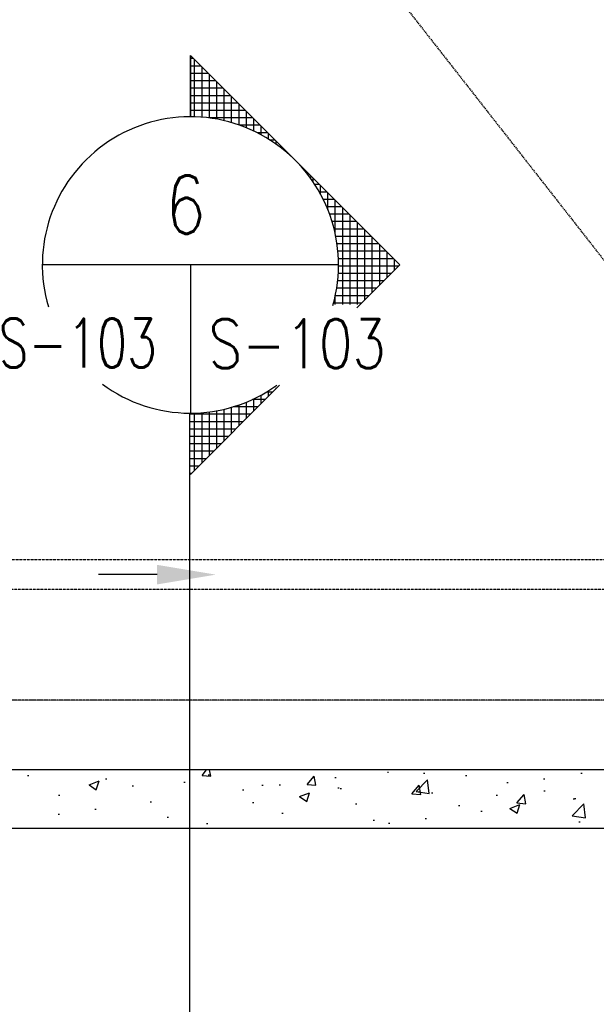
# Model space of a CAD drawing. Header units: millimetres. Extents: x -8001 to 69136, y -28511 to 36513.
# Tile 21 of 41: x 2986 to 5940, y 23468 to 28510. Entities that reach past the tile are written whole.
import ezdxf
from ezdxf.enums import TextEntityAlignment as Align

# ---------------------------------------------------------------- set-up
doc = ezdxf.new("R2010")
doc.units = ezdxf.units.MM
doc.linetypes.add('HIDDEN', pattern=[0.375, 0.25, -0.125])
doc.linetypes.add('PHANTOM2', pattern=[1.25, 0.625, -0.125, 0.125, -0.125, 0.125, -0.125])
for name, color, linetype in [('S-ANNO-DIMS', 2, 'Continuous'), ('S-ANNO-SYMB', 4, 'Continuous'), ('S-ANNO-SYMB_5', 1, 'Continuous'), ('S-FNDN-FTNG', 2, 'HIDDEN'), ('S-FNDN-WALL-CONC', 4, 'Continuous'), ('S-FNDN-WALL-PATT', 1, 'Continuous')]:
    doc.layers.add(name, color=color, linetype=linetype)
doc.layers.add('S-PIPE-TRSH', color=3, linetype='Continuous', lineweight=25)
doc.styles.add('ROMANS', font='ROMANS.shx', dxfattribs={"width": 0.8})
doc.styles.add('Text', font='romans.shx', dxfattribs={"width": 0.8, "height": 3})
doc.dimstyles.new('NFL_1', dxfattribs={"dimscale": 0, "dimtxt": 3, "dimasz": 3.3, "dimexe": 3, "dimexo": 3, "dimgap": 1.5, "dimtad": 1, "dimdec": 0, "dimzin": 3, "dimdsep": 46, "dimtxsty": 'Text', "dimblk2": 'ARCHTICK', "dimcen": 3, "dimdle": 3, "dimclrd": 1, "dimclre": 1, "dimclrt": 2, "dimadec": 0, "dimazin": 0, "dimtfac": 0.75, "dimtdec": 0, "dimtmove": 2, "dimatfit": 3, "dimfxl": 0.125, "dimtfillclr": 1, "dimfrac": 2, "dimtolj": 1, "dimtzin": 0, "dimarcsym": 1})

# ---------------------------------------------------------------- blocks, each defined once
blk = doc.blocks.new('*X48')
at = {"color": 0}
for p, q in [((-348.853, 669.585), (-348.853, 672.653)), ((-348.803, 672.703), (-348.63, 672.703)), ((-349.596, 671.909), (-348.63, 671.909)), ((-349.25, 669.564), (-349.25, 672.256)), ((-349.199, 672.306), (-348.63, 672.306)), ((-350.044, 669.461), (-350.044, 671.462)), ((-349.993, 671.512), (-348.63, 671.512)), ((-349.647, 669.523), (-349.647, 671.859)), ((-350.441, 669.379), (-350.441, 671.065)), ((-350.39, 671.116), (-348.63, 671.116)), ((-351.184, 670.322), (-348.63, 670.322)), ((-350.837, 669.275), (-350.837, 670.668)), ((-350.787, 670.719), (-348.63, 670.719)), ((-351.631, 668.999), (-351.631, 669.874)), ((-351.581, 669.925), (-348.63, 669.925)), ((-351.234, 669.149), (-351.234, 670.271)), ((-352.028, 668.824), (-352.028, 669.478)), ((-351.978, 669.528), (-349.603, 669.528)), ((-352.771, 668.734), (-352.211, 668.734)), ((-352.425, 668.622), (-352.425, 669.081)), ((-352.374, 669.131), (-351.284, 669.131)), ((-353.219, 668.127), (-353.219, 668.287)), ((-353.168, 668.337), (-352.906, 668.337)), ((-352.822, 668.391), (-352.822, 668.684)), ((-353.616, 667.827), (-353.616, 667.89)), ((-353.565, 667.941), (-353.471, 667.941)), ((-354.012, 667.484), (-354.012, 667.493)), ((-353.962, 667.544), (-353.947, 667.544)), ((-355.203, 666.1), (-355.203, 666.303)), ((-355.153, 666.353), (-355.024, 666.353)), ((-355.6, 665.448), (-355.6, 665.906)), ((-355.549, 665.956), (-355.298, 665.956)), ((-356.394, 663.301), (-356.394, 665.112)), ((-356.343, 665.162), (-355.748, 665.162)), ((-355.997, 664.605), (-355.997, 665.509)), ((-355.946, 665.559), (-355.538, 665.559)), ((-356.791, 659.534), (-356.791, 664.715)), ((-356.74, 664.766), (-355.931, 664.766)), ((-357.188, 659.534), (-357.188, 664.318)), ((-357.137, 664.369), (-356.087, 664.369)), ((-357.981, 659.777), (-357.981, 663.524)), ((-357.931, 663.575), (-356.33, 663.575)), ((-357.584, 659.534), (-357.584, 663.921)), ((-357.534, 663.972), (-356.22, 663.972)), ((-358.378, 660.173), (-358.378, 663.128)), ((-358.328, 663.178), (-356.419, 663.178)), ((-358.775, 660.57), (-358.775, 662.731)), ((-358.724, 662.781), (-356.486, 662.781)), ((-359.569, 661.364), (-359.569, 661.937)), ((-359.518, 661.987), (-356.56, 661.987)), ((-359.172, 660.967), (-359.172, 662.334)), ((-359.121, 662.384), (-356.533, 662.384)), ((-359.795, 661.591), (-356.567, 661.591)), ((-359.398, 661.194), (-356.554, 661.194)), ((-359.002, 660.797), (-356.521, 660.797)), ((-358.605, 660.4), (-356.468, 660.4)), ((-358.208, 660.003), (-356.394, 660.003)), ((-356.394, 659.534), (-356.394, 660)), ((-357.811, 659.606), (-356.3, 659.606)), ((-353.219, 655.014), (-353.219, 655.063)), ((-353.048, 654.844), (-352.713, 654.844)), ((-352.822, 654.617), (-352.822, 654.91)), ((-352.425, 654.22), (-352.425, 654.679)), ((-352.652, 654.447), (-351.963, 654.447)), ((-352.255, 654.05), (-350.918, 654.05)), ((-352.028, 653.823), (-352.028, 654.477)), ((-351.631, 653.427), (-351.631, 654.302)), ((-351.234, 653.03), (-351.234, 654.153)), ((-350.837, 652.633), (-350.837, 654.026)), ((-351.858, 653.653), (-348.63, 653.653)), ((-350.441, 652.236), (-350.441, 653.922)), ((-350.044, 651.839), (-350.044, 653.84)), ((-349.647, 651.442), (-349.647, 653.778)), ((-349.25, 651.045), (-349.25, 653.737)), ((-348.853, 650.648), (-348.853, 653.716)), ((-351.461, 653.256), (-348.63, 653.256)), ((-351.064, 652.859), (-348.63, 652.859)), ((-350.667, 652.462), (-348.63, 652.462)), ((-350.27, 652.066), (-348.63, 652.066)), ((-349.873, 651.669), (-348.63, 651.669)), ((-349.477, 651.272), (-348.63, 651.272)), ((-349.08, 650.875), (-348.63, 650.875)), ((-348.683, 650.478), (-348.63, 650.478))]:
    blk.add_line(p, q, dxfattribs=at)
blk = doc.blocks.new('BSTAGRT')
for p, q in [((961.832, 358.457), (946.655, 358.457)), ((954.243, 358.457), (954.243, 350.868))]:
    blk.add_line(p, q)
for points in [[(954.243, 366.046), (954.243, 369.189), (958.882, 364.551)], [(962.774, 356.256), (964.976, 358.457), (954.243, 369.189), (954.243, 366.046)], [(954.243, 347.725), (958.816, 352.297)]]:
    blk.add_lwpolyline(points)
for start, end in [(344.1382, 196.4752), (233.5396, 305.7421)]:
    blk.add_arc((954.243, 358.457), 7.589, start, end)
at = {"xscale": -0.9560765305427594, "yscale": 0.9560765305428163, "zscale": 0.9560765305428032}
blk.add_blockref('*X48', (620.927, -274.132), dxfattribs=at)
at = {"style": 'ROMANS', "width": 0.8, "flags": 8}
blk.add_attdef('REF_NUM', text='', height=3.227, dxfattribs=at).set_placement((953.997, 360.043), align=Align.CENTER)
blk.add_attdef('SHT_FROM', text='', height=3.227, dxfattribs=at).set_placement((952.554, 353.208), align=Align.RIGHT)
blk.add_attdef('SHT_TO', (955.173, 353.177), '', height=3.227, dxfattribs=at)
blk = doc.blocks.new('*D119')
at = {"color": 1, "lineweight": -2, "ltscale": 25, "transparency": 16777216}
for p, q in [((6476.6, 24668.1), (6476.6, 32681.7)), ((6776.6, 24968.1), (6776.6, 32681.7)), ((6146.6, 32381.7), (5816.6, 32381.7)), ((6476.6, 32381.7), (6776.6, 32381.7)), ((7106.6, 32381.7), (7436.6, 32381.7))]:
    blk.add_line(p, q, dxfattribs=at)
at = {"color": 1, "ltscale": 25, "transparency": 16777216}
for points in [[(6146.6, 32436.7), (6146.6, 32326.7), (6476.6, 32381.7)], [(7106.6, 32436.7), (7106.6, 32326.7), (6776.6, 32381.7)]]:
    blk.add_solid(points, dxfattribs=at)
at = {"layer": 'Defpoints', "color": 0, "ltscale": 25, "transparency": 16777216}
for p in [(6776.6, 32381.7), (6776.6, 24668.1), (6476.6, 24368.1)]:
    blk.add_point(p, dxfattribs=at)
at = {"color": 2, "ltscale": 25, "transparency": 16777216, "insert": (5290.9, 32381.7), "char_height": 300, "attachment_point": 5, "style": 'Text'}
blk.add_mtext('\\A1;300', dxfattribs=at)
blk = doc.blocks.new('_ArchTick')
at = {"color": 0, "linetype": 'ByBlock', "const_width": 0.15}
blk.add_lwpolyline([(-0.5, -0.5), (0.5, 0.5)], dxfattribs=at)
blk = doc.blocks.new('*D118')
at = {"color": 1, "lineweight": -2, "ltscale": 25, "transparency": 16777216}
for p, q in [((1928.6, 31950.1), (1928.6, 33681.7)), ((6776.6, 24968.1), (6776.6, 33681.7)), ((2258.6, 33381.7), (6446.6, 33381.7))]:
    blk.add_line(p, q, dxfattribs=at)
at = {"color": 1, "ltscale": 25, "transparency": 16777216}
for points in [[(2258.6, 33436.7), (2258.6, 33326.7), (1928.6, 33381.7)], [(6446.6, 33436.7), (6446.6, 33326.7), (6776.6, 33381.7)]]:
    blk.add_solid(points, dxfattribs=at)
at = {"layer": 'Defpoints', "color": 0, "ltscale": 25, "transparency": 16777216}
for p in [(6776.6, 33381.7), (1928.6, 31650.1), (6776.6, 24668.1)]:
    blk.add_point(p, dxfattribs=at)
at = {"color": 2, "ltscale": 25, "transparency": 16777216, "insert": (4352.6, 33681.7), "char_height": 300, "attachment_point": 5, "style": 'Text'}
blk.add_mtext('\\A1;4848', dxfattribs=at)
blk = doc.blocks.new('*D115')
at = {"color": 1, "lineweight": -2, "ltscale": 25, "transparency": 16777216}
for p, q in [((2551.6, 31950.1), (2551.6, 34681.7)), ((7476.6, 25668.1), (7476.6, 34681.7)), ((2881.6, 34381.7), (7146.6, 34381.7))]:
    blk.add_line(p, q, dxfattribs=at)
at = {"color": 1, "ltscale": 25, "transparency": 16777216}
for points in [[(2881.6, 34436.7), (2881.6, 34326.7), (2551.6, 34381.7)], [(7146.6, 34436.7), (7146.6, 34326.7), (7476.6, 34381.7)]]:
    blk.add_solid(points, dxfattribs=at)
at = {"layer": 'Defpoints', "color": 0, "ltscale": 25, "transparency": 16777216}
for p in [(7476.6, 34381.7), (2551.6, 31650.1), (7476.6, 25368.1)]:
    blk.add_point(p, dxfattribs=at)
at = {"color": 2, "ltscale": 25, "transparency": 16777216, "insert": (5014.1, 34681.7), "char_height": 300, "attachment_point": 5, "style": 'Text'}
blk.add_mtext('\\A1;4925', dxfattribs=at)

msp = doc.modelspace()

# ---------------------------------------------------------------- hatches: boundary and pattern name
at = {"layer": 'S-FNDN-WALL-PATT'}
h = msp.add_hatch(dxfattribs=at)
h.set_pattern_fill('AR-CONC', color=256, scale=75, style=0)
h.set_pattern_definition([(50, (-4.76, 6.65), (537.945, -47.064), [56.25, -618.75]), (355, (-4.76, 6.65), (-104.064, 564.144), [45, -495]), (100.4514, (40.07, 2.7), (433.882, 517.08), [47.805, -525.857]), (46.1842, (-4.76, 156.65), (800.431, -124.14), [84.375, -928.125]), (96.6356, (61.95, 146.3), (700.996, 730.589), [71.708, -788.785]), (351.1842, (-4.76, 156.65), (700.996, 730.59), [67.5, -742.5]), (21, (70.24, 119.15), (447.68, -301.964), [56.25, -618.75]), (326, (70.24, 119.15), (182.486, 543.863), [45, -495]), (71.4514, (107.55, 94), (630.167, 241.898), [47.805, -525.857]), (37.5, (-4.76, 6.65), (9.1199, 249.6704), [0, -489, 0, -502.5, 0, -496.875]), (7.5, (-4.76, 6.65), (197.3022, 295.8088), [0, -286.5, 0, -477.75, 0, -189.375]), (327.5, (-172, 6.65), (400.3668, -16.9162), [0, -187.5, 0, -585, 0, -776.25]), (317.5, (-247, 6.65), (437.3896, 75.0787), [0, -243.75, 0, -388.5, 0, -551.25])])
h.paths.add_polyline_path([(1929.1, 28907.1), (1472.1, 28907.1), (1472.1, 24368.1), (3855.7, 24368.1), (3855.7, 24668.1), (1929.1, 24668.1)])
h.paths.add_polyline_path([(5926.9, 24668.1), (3855.7, 24668.1), (3855.7, 24368.1), (5926.9, 24368.1)])

# ---------------------------------------------------------------- linework, layer by layer
at = {"layer": 'S-ANNO-DIMS'}
msp.add_line((3689.9, 25668.4), (3389.9, 25668.4), dxfattribs=at)
msp.add_solid([(3689.9, 25618.4), (3689.9, 25718.4), (3989.9, 25668.4)], dxfattribs=at)
at = {"layer": 'S-ANNO-SYMB', "linetype": 'PHANTOM2', "ltscale": 10}
msp.add_lwpolyline([(125.6, 18060.6), (6918.2, 18060.6, 0.414214), (7218.2, 18360.6), (7218.2, 24725.4, 0.414214), (6918.2, 25025.4), (125.6, 25025.4, 0.414214), (-174.4, 24725.4), (-174.4, 18360.6, 0.414214)], format="xyb", close=True, dxfattribs=at)
at = {"layer": 'S-ANNO-SYMB_5'}
msp.add_line((3855.7, 26495.4), (3855.7, 14353.4), dxfattribs=at)
at = {"layer": 'S-FNDN-FTNG', "ltscale": 25}
msp.add_line((2552.4, 31649.7), (7477.1, 25368.1), dxfattribs=at)
at = {"layer": 'S-FNDN-WALL-CONC'}
for p, q in [((6777.1, 24668.1), (1929.1, 24668.1)), ((6477.1, 24368.1), (1472.1, 24368.1))]:
    msp.add_line(p, q, dxfattribs=at)
at = {"layer": 'S-PIPE-TRSH', "linetype": 'HIDDEN', "ltscale": 5}
for p, q in [((7153.6, 25744.1), (1929.1, 25744.1)), ((7090.6, 25592.1), (1929.1, 25592.1))]:
    msp.add_line(p, q, dxfattribs=at)

# ---------------------------------------------------------------- block references
at = {"layer": 'S-ANNO-SYMB'}
ref = msp.add_blockref('BSTAGRT', (-91563.7, -8591.4), dxfattribs=dict(at, xscale=99.99980111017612, yscale=99.99980111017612, zscale=99.99980111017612))
ref.add_attrib('SHT_TO', 'S-103', (3953.4, 26726.2), dxfattribs={"layer": '0', "color": 4, "height": 250, "style": 'ROMANS', "width": 0.8})
ref.add_attrib('SHT_FROM', 'S-103', dxfattribs={"layer": '0', "color": 4, "height": 250, "style": 'ROMANS', "width": 0.8}).set_placement((3691.5, 26729.3), align=Align.RIGHT)
ref.add_attrib('REF_NUM', '6', dxfattribs={"layer": '0', "color": 4, "height": 300, "style": 'ROMANS', "width": 0.8}).set_placement((3835.8, 27412.9), align=Align.CENTER)

# ---------------------------------------------------------------- dimensions: what is measured, and where the dimension line sits
at = {"ltscale": 25}
dim = msp.add_linear_dim(base=(7476.6, 34381.7), p1=(2551.6, 31650.1), p2=(7476.6, 25368.1), dimstyle='NFL_1', dxfattribs=at)
dim.commit()
dim.dimension.update_dxf_attribs({"geometry": '*D115', "text_midpoint": (5014.1, 34681.7)})
dim = msp.add_linear_dim(base=(6776.6, 33381.7), p1=(1928.6, 31650.1), p2=(6776.6, 24668.1), angle=180, dimstyle='NFL_1', dxfattribs=at)
dim.commit()
dim.dimension.update_dxf_attribs({"geometry": '*D118', "text_midpoint": (4352.6, 33681.7)})
dim = msp.add_linear_dim(base=(6776.6, 32381.7), p1=(6476.6, 24368.1), p2=(6776.6, 24668.1), angle=180, dimstyle='NFL_1', dxfattribs=at)
dim.commit()
dim.dimension.update_dxf_attribs({"geometry": '*D119', "text_midpoint": (5290.9, 32381.7), "dimtype": 160})

doc.saveas('drawing.dxf')
